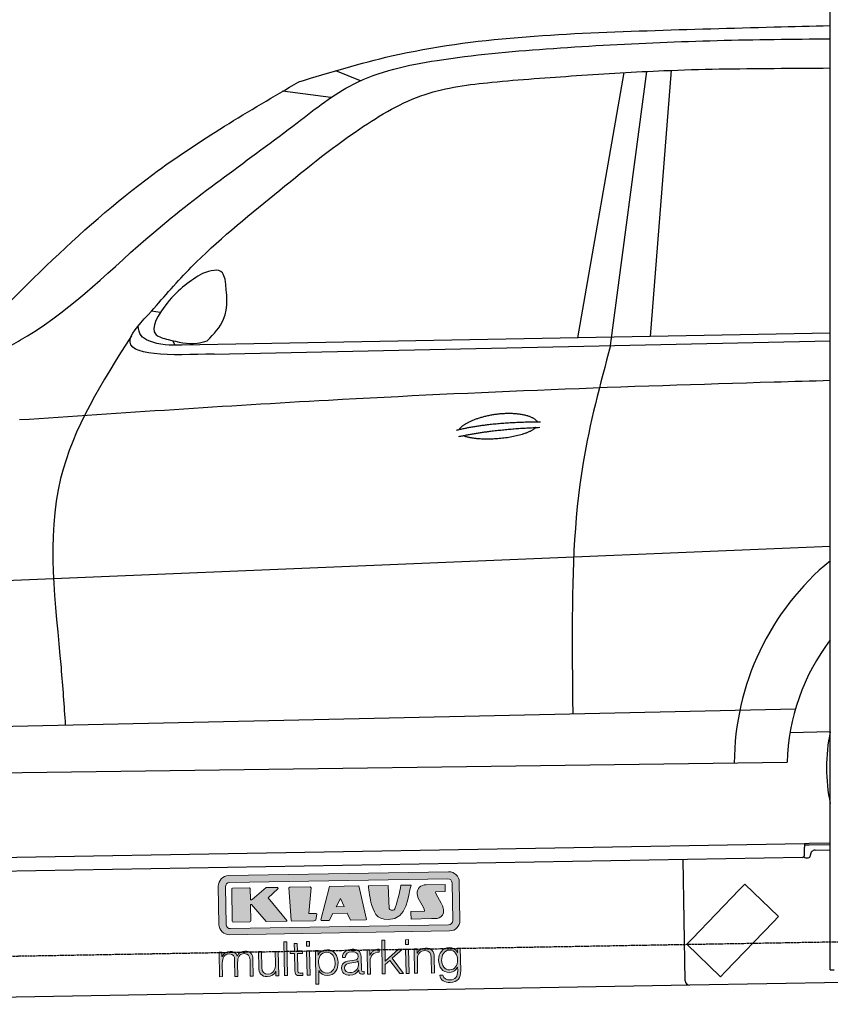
# Model space of a CAD drawing. Header units: millimetres. Extents: x 1073 to 6773, y 5791 to 12316.
# Tile 3 of 5: x 2709 to 4448, y 7998 to 10110. Entities that reach past the tile are written whole.
import ezdxf

# ---------------------------------------------------------------- set-up
doc = ezdxf.new("R2010")
doc.units = ezdxf.units.MM
doc.linetypes.add('GEN3', pattern=[6.25, 5, -1.25])
doc.layers.get('0').update_dxf_attribs({"lineweight": 25})
doc.layers.add('3', color=6, linetype='GEN3', lineweight=25)
doc.layers.add('Car', color=10, linetype='Continuous')
doc.layers.add('Logo', color=7, linetype='Continuous')

# ---------------------------------------------------------------- blocks, each defined once
blk = doc.blocks.new('KLAUS')
at = {"layer": 'Logo', "true_color": 0x7b7b7a}
h = blk.add_hatch(color=8, dxfattribs=at)
h.dxf.hatch_style = 2
edge = h.paths.add_edge_path()
edge.add_spline(control_points=[(3.6, 29.09), (2.88, 29.09), (2.3, 28.51), (2.3, 27.8), (2.3, 27.8), (2.3, 16.11), (2.3, 16.11), (2.3, 15.39), (2.88, 14.81), (3.6, 14.81), (3.6, 14.81), (71.16, 14.81), (71.16, 14.81), (71.88, 14.81), (72.46, 15.39), (72.46, 16.11), (72.46, 16.11), (72.46, 27.8), (72.46, 27.8), (72.46, 28.51), (71.88, 29.09), (71.16, 29.09), (71.16, 29.09), (3.6, 29.09), (3.6, 29.09), (3.6, 29.09), (3.6, 29.09), (3.6, 29.09)], knot_values=[0, 0, 0, 0, 1, 1, 1, 2, 2, 2, 3, 3, 3, 4, 4, 4, 5, 5, 5, 6, 6, 6, 7, 7, 7, 8, 8, 8, 9, 9, 9, 9], degree=3, periodic=0)
edge = h.paths.add_edge_path()
edge.add_spline(control_points=[(3.35, 31.23), (3.35, 31.23), (71.47, 31.23), (71.47, 31.23), (73.26, 31.23), (74.71, 29.77), (74.71, 27.99), (74.71, 27.99), (74.71, 16.17), (74.71, 16.17), (74.71, 14.38), (73.26, 12.93), (71.47, 12.93), (71.47, 12.93), (3.35, 12.93), (3.35, 12.93), (1.56, 12.93), (0.11, 14.38), (0.11, 16.17), (0.11, 16.17), (0.11, 27.99), (0.11, 27.99), (0.11, 29.77), (1.56, 31.23), (3.35, 31.23), (3.35, 31.23), (3.35, 31.23), (3.35, 31.23)], knot_values=[0, 0, 0, 0, 1, 1, 1, 2, 2, 2, 3, 3, 3, 4, 4, 4, 5, 5, 5, 6, 6, 6, 7, 7, 7, 8, 8, 8, 9, 9, 9, 9], degree=3, periodic=0)
h = blk.add_hatch(color=8, dxfattribs=at)
h.dxf.hatch_style = 2
edge = h.paths.add_edge_path()
edge.add_spline(control_points=[(4.5, 27.33), (4.5, 27.33), (9.7, 27.33), (9.7, 27.33), (9.84, 27.33), (9.96, 27.22), (9.96, 27.08), (9.96, 27.08), (9.96, 23.69), (9.96, 23.69), (9.96, 23.69), (9.94, 23.64), (10.04, 23.59), (10.14, 23.53), (10.2, 23.57), (10.2, 23.57), (10.2, 23.57), (10.51, 23.75), (10.51, 23.75), (10.51, 23.75), (14.94, 27.33), (14.94, 27.33), (14.94, 27.33), (18.41, 27.33), (18.41, 27.33), (18.41, 27.33), (18.49, 27.33), (18.56, 27.2), (18.65, 27.04), (18.53, 26.91), (18.53, 26.91), (18.53, 26.91), (15.49, 24.11), (15.49, 24.11), (15.49, 24.11), (21.14, 17.06), (21.14, 17.06), (21.14, 17.06), (21.13, 16.91), (21.13, 16.91), (21.08, 16.84), (20.99, 16.82), (20.99, 16.82), (20.99, 16.82), (14.7, 16.82), (14.7, 16.82), (14.7, 16.82), (10.26, 22.17), (10.26, 22.17), (10.26, 22.17), (10.19, 22.24), (10.08, 22.21), (9.97, 22.18), (9.96, 22.11), (9.96, 22.11), (9.96, 22.11), (9.96, 17.08), (9.96, 17.08), (9.96, 16.94), (9.84, 16.82), (9.7, 16.82), (9.7, 16.82), (4.5, 16.82), (4.5, 16.82), (4.36, 16.82), (4.25, 16.94), (4.25, 17.08), (4.25, 17.08), (4.25, 27.08), (4.25, 27.08), (4.25, 27.22), (4.36, 27.33), (4.5, 27.33), (4.5, 27.33), (4.5, 27.33), (4.5, 27.33)], knot_values=[0, 0, 0, 0, 1, 1, 1, 2, 2, 2, 3, 3, 3, 4, 4, 4, 5, 5, 5, 6, 6, 6, 7, 7, 7, 8, 8, 8, 9, 9, 9, 10, 10, 10, 11, 11, 11, 12, 12, 12, 13, 13, 13, 14, 14, 14, 15, 15, 15, 16, 16, 16, 17, 17, 17, 18, 18, 18, 19, 19, 19, 20, 20, 20, 21, 21, 21, 22, 22, 22, 23, 23, 23, 24, 24, 24, 25, 25, 25, 25], degree=3, periodic=0)
h = blk.add_hatch(color=8, dxfattribs=at)
h.dxf.hatch_style = 2
h.paths.add_polyline_path([(22.42, 17.06), (21.97, 27.15), (22.24, 27.33), (28.55, 27.33), (28.86, 26.97), (28.01, 19.08), (30.26, 19.07), (30.44, 18.95), (30.08, 16.95), (29.49, 16.82), (22.6, 16.82)])
h = blk.add_hatch(color=8, dxfattribs=at)
h.paths.add_polyline_path([(36.52, 21.01), (38.93, 21.01), (37.87, 23.57)])
h.paths.add_polyline_path([(34.52, 27.33), (43.65, 27.33), (45.76, 16.94), (45.57, 16.82), (40.83, 16.82), (39.89, 18.95), (35.42, 18.95), (34.27, 16.82), (31.78, 16.82), (31.66, 17)])
h = blk.add_hatch(color=8, dxfattribs=at)
h.dxf.hatch_style = 2
edge = h.paths.add_edge_path()
edge.add_spline(control_points=[(52.69, 27.32), (52.69, 27.32), (52.88, 20.14), (52.88, 20.14), (53.01, 19.89), (53.2, 19.77), (53.43, 19.71), (53.91, 19.59), (54.43, 19.57), (54.64, 20.03), (55.23, 21.34), (56.27, 25.45), (56.6, 27.33), (56.6, 27.33), (59.77, 27.33), (59.77, 27.33), (58.77, 23.9), (58.56, 16.82), (52.63, 16.76), (48.72, 16.72), (48.01, 19.35), (47.27, 22.24), (46.89, 23.68), (46.54, 27.33), (46.54, 27.33), (46.54, 27.33), (52.69, 27.32), (52.69, 27.32), (52.69, 27.32), (52.69, 27.32), (52.69, 27.32)], knot_values=[0, 0, 0, 0, 1, 1, 1, 2, 2, 2, 3, 3, 3, 4, 4, 4, 5, 5, 5, 6, 6, 6, 7, 7, 7, 8, 8, 8, 9, 9, 9, 10, 10, 10, 10], degree=3, periodic=0)
h = blk.add_hatch(color=8, dxfattribs=at)
h.dxf.hatch_style = 2
edge = h.paths.add_edge_path()
edge.add_spline(control_points=[(64.46, 27.33), (64.46, 27.33), (70.31, 27.33), (70.31, 27.33), (70.31, 26.52), (70.31, 26.02), (70.31, 25.12), (70.31, 25.12), (67.3, 25.12), (67.3, 25.12), (67.24, 25.04), (67.25, 25.11), (67.25, 24.91), (67.25, 24.88), (69.73, 20.38), (69.73, 19.57), (69.73, 16.4), (67.22, 16.81), (65.9, 16.82), (65.9, 16.82), (59.59, 16.82), (59.59, 16.82), (59.59, 17.76), (59.59, 18.23), (59.59, 19.14), (59.59, 19.14), (63.75, 19.14), (63.75, 19.14), (63.82, 19.22), (63.81, 19.11), (63.81, 19.31), (63.81, 20.32), (61.58, 23.06), (61.58, 24.63), (61.58, 26.33), (62.83, 27.34), (64.46, 27.33), (64.46, 27.33), (64.46, 27.33), (64.46, 27.33)], knot_values=[0, 0, 0, 0, 1, 1, 1, 2, 2, 2, 3, 3, 3, 4, 4, 4, 5, 5, 5, 6, 6, 6, 7, 7, 7, 8, 8, 8, 9, 9, 9, 10, 10, 10, 11, 11, 11, 12, 12, 12, 13, 13, 13, 13], degree=3, periodic=0)
at = {"layer": 'Logo', "true_color": 0xef7c00}
h = blk.add_hatch(color=30, dxfattribs=at)
h.dxf.hatch_style = 2
h.paths.add_polyline_path([(20.07, 0), (20.99, 0), (20.99, 10.45), (20.07, 10.45)])
h = blk.add_hatch(color=30, dxfattribs=at)
h.dxf.hatch_style = 2
edge = h.paths.add_edge_path()
edge.add_spline(control_points=[(24.22, 9.82), (24.22, 9.82), (23.3, 9.82), (23.3, 9.82), (23.3, 9.82), (23.3, 7.55), (23.3, 7.55), (23.3, 7.55), (21.98, 7.55), (21.98, 7.55), (21.98, 7.55), (21.98, 6.78), (21.98, 6.78), (21.98, 6.78), (23.3, 6.78), (23.3, 6.78), (23.3, 6.78), (23.3, 1.61), (23.3, 1.61), (23.28, 0.32), (23.71, -0.09), (24.94, -0.09), (25.22, -0.09), (25.48, -0.06), (25.76, -0.06), (25.76, -0.06), (25.76, 0.73), (25.76, 0.73), (25.5, 0.7), (25.23, 0.69), (24.97, 0.69), (24.31, 0.73), (24.22, 1.08), (24.22, 1.68), (24.22, 1.68), (24.22, 6.78), (24.22, 6.78), (24.22, 6.78), (25.76, 6.78), (25.76, 6.78), (25.76, 6.78), (25.76, 7.55), (25.76, 7.55), (25.76, 7.55), (24.22, 7.55), (24.22, 7.55), (24.22, 7.55), (24.22, 9.82), (24.22, 9.82), (24.22, 9.82), (24.22, 9.82), (24.22, 9.82)], knot_values=[0, 0, 0, 0, 1, 1, 1, 2, 2, 2, 3, 3, 3, 4, 4, 4, 5, 5, 5, 6, 6, 6, 7, 7, 7, 8, 8, 8, 9, 9, 9, 10, 10, 10, 11, 11, 11, 12, 12, 12, 13, 13, 13, 14, 14, 14, 15, 15, 15, 16, 16, 16, 17, 17, 17, 17], degree=3, periodic=0)
h = blk.add_hatch(color=30, dxfattribs=at)
h.paths.add_polyline_path([(27.1, 0), (28.03, 0), (28.03, 7.55), (27.1, 7.55)])
h.paths.add_polyline_path([(27.1, 8.98), (28.03, 8.98), (28.03, 10.45), (27.1, 10.45)])
h = blk.add_hatch(color=30, dxfattribs=at)
h.dxf.hatch_style = 2
h.paths.add_polyline_path([(50.4, 0), (51.32, 0), (51.32, 2.87), (52.82, 4.11), (55.8, 0), (56.96, 0), (53.52, 4.76), (56.74, 7.55), (55.51, 7.55), (51.32, 3.89), (51.32, 10.45), (50.4, 10.45)])
h = blk.add_hatch(color=30, dxfattribs=at)
h.paths.add_polyline_path([(57.74, 0), (58.66, 0), (58.66, 7.55), (57.74, 7.55)])
h.paths.add_polyline_path([(57.74, 8.98), (58.66, 8.98), (58.66, 10.45), (57.74, 10.45)])
h = blk.add_hatch(color=30, dxfattribs=at)
h.dxf.hatch_style = 2
edge = h.paths.add_edge_path()
edge.add_spline(control_points=[(0, 0), (0, 0), (0.92, 0), (0.92, 0), (0.92, 0), (0.92, 4.22), (0.92, 4.22), (0.94, 5.8), (1.58, 7), (3.18, 7), (4.35, 7), (4.77, 6.15), (4.76, 5.12), (4.76, 5.12), (4.76, 0), (4.76, 0), (4.76, 0), (5.68, 0), (5.68, 0), (5.68, 0), (5.68, 4.27), (5.68, 4.27), (5.68, 5.68), (6.14, 7), (7.73, 7), (9.05, 7), (9.52, 6.32), (9.52, 5.08), (9.52, 5.08), (9.52, 0), (9.52, 0), (9.52, 0), (10.44, 0), (10.44, 0), (10.44, 0), (10.44, 5.12), (10.44, 5.12), (10.44, 6.91), (9.59, 7.77), (7.94, 7.77), (6.94, 7.77), (5.99, 7.29), (5.54, 6.3), (5.26, 7.29), (4.36, 7.77), (3.37, 7.77), (2.17, 7.77), (1.38, 7.19), (0.89, 6.28), (0.89, 6.28), (0.85, 6.28), (0.85, 6.28), (0.85, 6.28), (0.85, 7.55), (0.85, 7.55), (0.85, 7.55), (0, 7.55), (0, 7.55), (0, 7.55), (0, 0), (0, 0), (0, 0), (0, 0), (0, 0)], knot_values=[0, 0, 0, 0, 1, 1, 1, 2, 2, 2, 3, 3, 3, 4, 4, 4, 5, 5, 5, 6, 6, 6, 7, 7, 7, 8, 8, 8, 9, 9, 9, 10, 10, 10, 11, 11, 11, 12, 12, 12, 13, 13, 13, 14, 14, 14, 15, 15, 15, 16, 16, 16, 17, 17, 17, 18, 18, 18, 19, 19, 19, 20, 20, 20, 21, 21, 21, 21], degree=3, periodic=0)
h = blk.add_hatch(color=30, dxfattribs=at)
h.dxf.hatch_style = 2
edge = h.paths.add_edge_path()
edge.add_spline(control_points=[(18.31, 7.55), (18.31, 7.55), (17.39, 7.55), (17.39, 7.55), (17.39, 7.55), (17.39, 3.59), (17.39, 3.59), (17.39, 2.05), (16.7, 0.56), (15.12, 0.56), (13.66, 0.56), (13.15, 1.27), (13.1, 2.64), (13.1, 2.64), (13.1, 7.55), (13.1, 7.55), (13.1, 7.55), (12.18, 7.55), (12.18, 7.55), (12.18, 7.55), (12.18, 2.65), (12.18, 2.65), (12.18, 0.89), (12.93, -0.22), (14.83, -0.22), (15.96, -0.22), (16.95, 0.35), (17.44, 1.36), (17.44, 1.36), (17.47, 1.36), (17.47, 1.36), (17.47, 1.36), (17.47, 0), (17.47, 0), (17.47, 0), (18.31, 0), (18.31, 0), (18.31, 0), (18.31, 7.55), (18.31, 7.55), (18.31, 7.55), (18.31, 7.55), (18.31, 7.55)], knot_values=[0, 0, 0, 0, 1, 1, 1, 2, 2, 2, 3, 3, 3, 4, 4, 4, 5, 5, 5, 6, 6, 6, 7, 7, 7, 8, 8, 8, 9, 9, 9, 10, 10, 10, 11, 11, 11, 12, 12, 12, 13, 13, 13, 14, 14, 14, 14], degree=3, periodic=0)
h = blk.add_hatch(color=30, dxfattribs=at)
edge = h.paths.add_edge_path()
edge.add_spline(control_points=[(35.84, 3.78), (35.84, 2.21), (35.12, 0.56), (33.37, 0.56), (31.4, 0.56), (30.72, 2.21), (30.72, 3.78), (30.72, 5.49), (31.33, 7), (33.37, 7), (35.12, 7), (35.84, 5.34), (35.84, 3.78), (35.84, 3.78), (35.84, 3.78), (35.84, 3.78)], knot_values=[0, 0, 0, 0, 1, 1, 1, 2, 2, 2, 3, 3, 3, 4, 4, 4, 5, 5, 5, 5], degree=3, periodic=0)
edge = h.paths.add_edge_path()
edge.add_spline(control_points=[(29.79, -2.8), (29.79, -2.8), (30.72, -2.8), (30.72, -2.8), (30.72, -2.8), (30.72, 1.43), (30.72, 1.43), (30.72, 1.43), (30.74, 1.43), (30.74, 1.43), (31.14, 0.35), (32.24, -0.22), (33.37, -0.22), (35.66, -0.22), (36.76, 1.64), (36.76, 3.78), (36.76, 5.91), (35.66, 7.77), (33.37, 7.77), (32.15, 7.77), (31.1, 7.14), (30.67, 6.12), (30.67, 6.12), (30.64, 6.12), (30.64, 6.12), (30.64, 6.12), (30.64, 7.55), (30.64, 7.55), (30.64, 7.55), (29.79, 7.55), (29.79, 7.55), (29.79, 7.55), (29.79, -2.8), (29.79, -2.8), (29.79, -2.8), (29.79, -2.8), (29.79, -2.8)], knot_values=[0, 0, 0, 0, 1, 1, 1, 2, 2, 2, 3, 3, 3, 4, 4, 4, 5, 5, 5, 6, 6, 6, 7, 7, 7, 8, 8, 8, 9, 9, 9, 10, 10, 10, 11, 11, 11, 12, 12, 12, 12], degree=3, periodic=0)
h = blk.add_hatch(color=30, dxfattribs=at)
edge = h.paths.add_edge_path()
edge.add_spline(control_points=[(43.03, 2.93), (43.04, 1.45), (41.8, 0.56), (40.39, 0.56), (39.53, 0.56), (38.71, 1.13), (38.71, 2.05), (38.71, 3.53), (40.66, 3.51), (42.22, 3.79), (42.47, 3.84), (42.88, 3.91), (43, 4.13), (43, 4.13), (43.03, 4.13), (43.03, 4.13), (43.03, 4.13), (43.03, 2.93), (43.03, 2.93), (43.03, 2.93), (43.03, 2.93), (43.03, 2.93)], knot_values=[0, 0, 0, 0, 1, 1, 1, 2, 2, 2, 3, 3, 3, 4, 4, 4, 5, 5, 5, 6, 6, 6, 7, 7, 7, 7], degree=3, periodic=0)
edge = h.paths.add_edge_path()
edge.add_spline(control_points=[(39.03, 5.24), (39.06, 6.47), (39.91, 7), (41.05, 7), (42.14, 7), (43.03, 6.69), (43.03, 5.45), (43.03, 4.61), (42.6, 4.51), (41.84, 4.42), (39.85, 4.19), (37.79, 4.11), (37.79, 1.99), (37.79, 0.47), (38.93, -0.22), (40.32, -0.22), (41.77, -0.22), (42.43, 0.34), (43.07, 1.32), (43.07, 1.32), (43.1, 1.32), (43.1, 1.32), (43.1, 0.53), (43.25, 0), (44.19, 0), (44.43, 0), (44.58, 0.01), (44.79, 0.06), (44.79, 0.06), (44.79, 0.83), (44.79, 0.83), (44.71, 0.81), (44.6, 0.78), (44.49, 0.78), (44.13, 0.78), (43.95, 0.98), (43.95, 1.33), (43.95, 1.33), (43.95, 5.34), (43.95, 5.34), (43.95, 7.36), (42.5, 7.77), (41.17, 7.77), (39.44, 7.77), (38.2, 7.01), (38.11, 5.24), (38.11, 5.24), (39.03, 5.24), (39.03, 5.24), (39.03, 5.24), (39.03, 5.24), (39.03, 5.24)], knot_values=[0, 0, 0, 0, 1, 1, 1, 2, 2, 2, 3, 3, 3, 4, 4, 4, 5, 5, 5, 6, 6, 6, 7, 7, 7, 8, 8, 8, 9, 9, 9, 10, 10, 10, 11, 11, 11, 12, 12, 12, 13, 13, 13, 14, 14, 14, 15, 15, 15, 16, 16, 16, 17, 17, 17, 17], degree=3, periodic=0)
h = blk.add_hatch(color=30, dxfattribs=at)
h.dxf.hatch_style = 2
edge = h.paths.add_edge_path()
edge.add_spline(control_points=[(45.79, 0), (45.79, 0), (46.71, 0), (46.71, 0), (46.71, 0), (46.71, 4.03), (46.71, 4.03), (46.71, 5.59), (47.85, 6.82), (49.52, 6.73), (49.52, 6.73), (49.52, 7.66), (49.52, 7.66), (48.16, 7.72), (47.14, 7), (46.67, 5.78), (46.67, 5.78), (46.64, 5.78), (46.64, 5.78), (46.64, 5.78), (46.64, 7.55), (46.64, 7.55), (46.64, 7.55), (45.79, 7.55), (45.79, 7.55), (45.79, 7.55), (45.79, 0), (45.79, 0), (45.79, 0), (45.79, 0), (45.79, 0)], knot_values=[0, 0, 0, 0, 1, 1, 1, 2, 2, 2, 3, 3, 3, 4, 4, 4, 5, 5, 5, 6, 6, 6, 7, 7, 7, 8, 8, 8, 9, 9, 9, 10, 10, 10, 10], degree=3, periodic=0)
h = blk.add_hatch(color=30, dxfattribs=at)
h.dxf.hatch_style = 2
edge = h.paths.add_edge_path()
edge.add_spline(control_points=[(60.41, 0), (60.41, 0), (61.33, 0), (61.33, 0), (61.33, 0), (61.33, 4.41), (61.33, 4.41), (61.36, 5.89), (62.24, 7), (63.7, 7), (65.2, 7), (65.62, 6.02), (65.62, 4.71), (65.62, 4.71), (65.62, 0), (65.62, 0), (65.62, 0), (66.54, 0), (66.54, 0), (66.54, 0), (66.54, 4.86), (66.54, 4.86), (66.54, 6.66), (65.9, 7.77), (63.78, 7.77), (62.71, 7.77), (61.7, 7.16), (61.36, 6.25), (61.36, 6.25), (61.33, 6.25), (61.33, 6.25), (61.33, 6.25), (61.33, 7.55), (61.33, 7.55), (61.33, 7.55), (60.41, 7.55), (60.41, 7.55), (60.41, 7.55), (60.41, 0), (60.41, 0), (60.41, 0), (60.41, 0), (60.41, 0)], knot_values=[0, 0, 0, 0, 1, 1, 1, 2, 2, 2, 3, 3, 3, 4, 4, 4, 5, 5, 5, 6, 6, 6, 7, 7, 7, 8, 8, 8, 9, 9, 9, 10, 10, 10, 11, 11, 11, 12, 12, 12, 13, 13, 13, 14, 14, 14, 14], degree=3, periodic=0)
h = blk.add_hatch(color=30, dxfattribs=at)
edge = h.paths.add_edge_path()
edge.add_spline(control_points=[(71.32, 0.86), (69.62, 0.86), (68.83, 2.34), (68.83, 3.86), (68.83, 5.43), (69.56, 7), (71.32, 7), (73.06, 7), (73.75, 5.34), (73.75, 3.86), (73.75, 2.33), (72.91, 0.86), (71.32, 0.86), (71.32, 0.86), (71.32, 0.86), (71.32, 0.86)], knot_values=[0, 0, 0, 0, 1, 1, 1, 2, 2, 2, 3, 3, 3, 4, 4, 4, 5, 5, 5, 5], degree=3, periodic=0)
edge = h.paths.add_edge_path()
edge.add_spline(control_points=[(74.67, 7.55), (74.67, 7.55), (73.75, 7.55), (73.75, 7.55), (73.75, 7.55), (73.75, 6.25), (73.75, 6.25), (73.75, 6.25), (73.72, 6.25), (73.72, 6.25), (73.35, 7.09), (72.41, 7.77), (71.32, 7.77), (69.13, 7.77), (67.9, 6.05), (67.9, 3.97), (67.9, 1.82), (68.9, 0.09), (71.32, 0.09), (72.4, 0.09), (73.29, 0.72), (73.72, 1.64), (73.72, 1.64), (73.75, 1.64), (73.75, 1.64), (73.75, 1.64), (73.75, 0.61), (73.75, 0.61), (73.75, -1.23), (73.01, -2.24), (71.32, -2.24), (70.29, -2.24), (69.31, -1.85), (69.1, -0.73), (69.1, -0.73), (68.18, -0.73), (68.18, -0.73), (68.31, -2.34), (69.81, -3.02), (71.32, -3.02), (73.79, -3.02), (74.65, -1.64), (74.67, 0.61), (74.67, 0.61), (74.67, 7.55), (74.67, 7.55), (74.67, 7.55), (74.67, 7.55), (74.67, 7.55)], knot_values=[0, 0, 0, 0, 1, 1, 1, 2, 2, 2, 3, 3, 3, 4, 4, 4, 5, 5, 5, 6, 6, 6, 7, 7, 7, 8, 8, 8, 9, 9, 9, 10, 10, 10, 11, 11, 11, 12, 12, 12, 13, 13, 13, 14, 14, 14, 15, 15, 15, 16, 16, 16, 16], degree=3, periodic=0)
at = {"layer": 'Logo', "lineweight": 0}
for points in [[(22.42, 17.06), (21.97, 27.15), (22.24, 27.33), (28.55, 27.33), (28.86, 26.97), (28.01, 19.08), (30.26, 19.07), (30.44, 18.95), (30.08, 16.95), (29.49, 16.82), (22.6, 16.82), (22.42, 17.06), (22.42, 17.06)], [(34.52, 27.33), (43.65, 27.33), (45.76, 16.94), (45.57, 16.82), (40.83, 16.82), (39.89, 18.95), (35.42, 18.95), (34.27, 16.82), (31.78, 16.82), (31.66, 17), (34.52, 27.33), (34.52, 27.33)], [(36.52, 21.01), (38.93, 21.01), (37.87, 23.57), (36.52, 21.01), (36.52, 21.01)], [(20.07, 0), (20.99, 0), (20.99, 10.45), (20.07, 10.45), (20.07, 0), (20.07, 0)], [(27.1, 8.98), (28.03, 8.98), (28.03, 10.45), (27.1, 10.45), (27.1, 8.98), (27.1, 8.98)], [(50.4, 0), (51.32, 0), (51.32, 2.87), (52.82, 4.11), (55.8, 0), (56.96, 0), (53.52, 4.76), (56.74, 7.55), (55.51, 7.55), (51.32, 3.89), (51.32, 10.45), (50.4, 10.45), (50.4, 0), (50.4, 0)], [(57.74, 8.98), (58.66, 8.98), (58.66, 10.45), (57.74, 10.45), (57.74, 8.98), (57.74, 8.98)], [(27.1, 0), (28.03, 0), (28.03, 7.55), (27.1, 7.55), (27.1, 0), (27.1, 0)], [(57.74, 0), (58.66, 0), (58.66, 7.55), (57.74, 7.55), (57.74, 0), (57.74, 0)]]:
    blk.add_lwpolyline(points, dxfattribs=at)
for points, knots in [([(3.35, 31.23), (3.35, 31.23), (71.47, 31.23), (71.47, 31.23), (73.26, 31.23), (74.71, 29.77), (74.71, 27.99), (74.71, 27.99), (74.71, 16.17), (74.71, 16.17), (74.71, 14.38), (73.26, 12.93), (71.47, 12.93), (71.47, 12.93), (3.35, 12.93), (3.35, 12.93), (1.56, 12.93), (0.11, 14.38), (0.11, 16.17), (0.11, 16.17), (0.11, 27.99), (0.11, 27.99), (0.11, 29.77), (1.56, 31.23), (3.35, 31.23), (3.35, 31.23), (3.35, 31.23), (3.35, 31.23)], [0, 0, 0, 0, 1, 1, 1, 2, 2, 2, 3, 3, 3, 4, 4, 4, 5, 5, 5, 6, 6, 6, 7, 7, 7, 8, 8, 8, 9, 9, 9, 9]), ([(3.6, 29.09), (2.88, 29.09), (2.3, 28.51), (2.3, 27.8), (2.3, 27.8), (2.3, 16.11), (2.3, 16.11), (2.3, 15.39), (2.88, 14.81), (3.6, 14.81), (3.6, 14.81), (71.16, 14.81), (71.16, 14.81), (71.88, 14.81), (72.46, 15.39), (72.46, 16.11), (72.46, 16.11), (72.46, 27.8), (72.46, 27.8), (72.46, 28.51), (71.88, 29.09), (71.16, 29.09), (71.16, 29.09), (3.6, 29.09), (3.6, 29.09), (3.6, 29.09), (3.6, 29.09), (3.6, 29.09)], [0, 0, 0, 0, 1, 1, 1, 2, 2, 2, 3, 3, 3, 4, 4, 4, 5, 5, 5, 6, 6, 6, 7, 7, 7, 8, 8, 8, 9, 9, 9, 9]), ([(4.5, 27.33), (4.5, 27.33), (9.7, 27.33), (9.7, 27.33), (9.84, 27.33), (9.96, 27.22), (9.96, 27.08), (9.96, 27.08), (9.96, 23.69), (9.96, 23.69), (9.96, 23.69), (9.94, 23.64), (10.04, 23.59), (10.14, 23.53), (10.2, 23.57), (10.2, 23.57), (10.2, 23.57), (10.51, 23.75), (10.51, 23.75), (10.51, 23.75), (14.94, 27.33), (14.94, 27.33), (14.94, 27.33), (18.41, 27.33), (18.41, 27.33), (18.41, 27.33), (18.49, 27.33), (18.56, 27.2), (18.65, 27.04), (18.53, 26.91), (18.53, 26.91), (18.53, 26.91), (15.49, 24.11), (15.49, 24.11), (15.49, 24.11), (21.14, 17.06), (21.14, 17.06), (21.14, 17.06), (21.13, 16.91), (21.13, 16.91), (21.08, 16.84), (20.99, 16.82), (20.99, 16.82), (20.99, 16.82), (14.7, 16.82), (14.7, 16.82), (14.7, 16.82), (10.26, 22.17), (10.26, 22.17), (10.26, 22.17), (10.19, 22.24), (10.08, 22.21), (9.97, 22.18), (9.96, 22.11), (9.96, 22.11), (9.96, 22.11), (9.96, 17.08), (9.96, 17.08), (9.96, 16.94), (9.84, 16.82), (9.7, 16.82), (9.7, 16.82), (4.5, 16.82), (4.5, 16.82), (4.36, 16.82), (4.25, 16.94), (4.25, 17.08), (4.25, 17.08), (4.25, 27.08), (4.25, 27.08), (4.25, 27.22), (4.36, 27.33), (4.5, 27.33), (4.5, 27.33), (4.5, 27.33), (4.5, 27.33)], [0, 0, 0, 0, 1, 1, 1, 2, 2, 2, 3, 3, 3, 4, 4, 4, 5, 5, 5, 6, 6, 6, 7, 7, 7, 8, 8, 8, 9, 9, 9, 10, 10, 10, 11, 11, 11, 12, 12, 12, 13, 13, 13, 14, 14, 14, 15, 15, 15, 16, 16, 16, 17, 17, 17, 18, 18, 18, 19, 19, 19, 20, 20, 20, 21, 21, 21, 22, 22, 22, 23, 23, 23, 24, 24, 24, 25, 25, 25, 25]), ([(52.69, 27.32), (52.69, 27.32), (52.88, 20.14), (52.88, 20.14), (53.01, 19.89), (53.2, 19.77), (53.43, 19.71), (53.91, 19.59), (54.43, 19.57), (54.64, 20.03), (55.23, 21.34), (56.27, 25.45), (56.6, 27.33), (56.6, 27.33), (59.77, 27.33), (59.77, 27.33), (58.77, 23.9), (58.56, 16.82), (52.63, 16.76), (48.72, 16.72), (48.01, 19.35), (47.27, 22.24), (46.89, 23.68), (46.54, 27.33), (46.54, 27.33), (46.54, 27.33), (52.69, 27.32), (52.69, 27.32), (52.69, 27.32), (52.69, 27.32), (52.69, 27.32)], [0, 0, 0, 0, 1, 1, 1, 2, 2, 2, 3, 3, 3, 4, 4, 4, 5, 5, 5, 6, 6, 6, 7, 7, 7, 8, 8, 8, 9, 9, 9, 10, 10, 10, 10]), ([(64.46, 27.33), (64.46, 27.33), (70.31, 27.33), (70.31, 27.33), (70.31, 26.52), (70.31, 26.02), (70.31, 25.12), (70.31, 25.12), (67.3, 25.12), (67.3, 25.12), (67.24, 25.04), (67.25, 25.11), (67.25, 24.91), (67.25, 24.88), (69.73, 20.38), (69.73, 19.57), (69.73, 16.4), (67.22, 16.81), (65.9, 16.82), (65.9, 16.82), (59.59, 16.82), (59.59, 16.82), (59.59, 17.76), (59.59, 18.23), (59.59, 19.14), (59.59, 19.14), (63.75, 19.14), (63.75, 19.14), (63.82, 19.22), (63.81, 19.11), (63.81, 19.31), (63.81, 20.32), (61.58, 23.06), (61.58, 24.63), (61.58, 26.33), (62.83, 27.34), (64.46, 27.33), (64.46, 27.33), (64.46, 27.33), (64.46, 27.33)], [0, 0, 0, 0, 1, 1, 1, 2, 2, 2, 3, 3, 3, 4, 4, 4, 5, 5, 5, 6, 6, 6, 7, 7, 7, 8, 8, 8, 9, 9, 9, 10, 10, 10, 11, 11, 11, 12, 12, 12, 13, 13, 13, 13]), ([(24.22, 9.82), (24.22, 9.82), (23.3, 9.82), (23.3, 9.82), (23.3, 9.82), (23.3, 7.55), (23.3, 7.55), (23.3, 7.55), (21.98, 7.55), (21.98, 7.55), (21.98, 7.55), (21.98, 6.78), (21.98, 6.78), (21.98, 6.78), (23.3, 6.78), (23.3, 6.78), (23.3, 6.78), (23.3, 1.61), (23.3, 1.61), (23.28, 0.32), (23.71, -0.09), (24.94, -0.09), (25.22, -0.09), (25.48, -0.06), (25.76, -0.06), (25.76, -0.06), (25.76, 0.73), (25.76, 0.73), (25.5, 0.7), (25.23, 0.69), (24.97, 0.69), (24.31, 0.73), (24.22, 1.08), (24.22, 1.68), (24.22, 1.68), (24.22, 6.78), (24.22, 6.78), (24.22, 6.78), (25.76, 6.78), (25.76, 6.78), (25.76, 6.78), (25.76, 7.55), (25.76, 7.55), (25.76, 7.55), (24.22, 7.55), (24.22, 7.55), (24.22, 7.55), (24.22, 9.82), (24.22, 9.82), (24.22, 9.82), (24.22, 9.82), (24.22, 9.82)], [0, 0, 0, 0, 1, 1, 1, 2, 2, 2, 3, 3, 3, 4, 4, 4, 5, 5, 5, 6, 6, 6, 7, 7, 7, 8, 8, 8, 9, 9, 9, 10, 10, 10, 11, 11, 11, 12, 12, 12, 13, 13, 13, 14, 14, 14, 15, 15, 15, 16, 16, 16, 17, 17, 17, 17]), ([(0, 0), (0, 0), (0.92, 0), (0.92, 0), (0.92, 0), (0.92, 4.22), (0.92, 4.22), (0.94, 5.8), (1.58, 7), (3.18, 7), (4.35, 7), (4.77, 6.15), (4.76, 5.12), (4.76, 5.12), (4.76, 0), (4.76, 0), (4.76, 0), (5.68, 0), (5.68, 0), (5.68, 0), (5.68, 4.27), (5.68, 4.27), (5.68, 5.68), (6.14, 7), (7.73, 7), (9.05, 7), (9.52, 6.32), (9.52, 5.08), (9.52, 5.08), (9.52, 0), (9.52, 0), (9.52, 0), (10.44, 0), (10.44, 0), (10.44, 0), (10.44, 5.12), (10.44, 5.12), (10.44, 6.91), (9.59, 7.77), (7.94, 7.77), (6.94, 7.77), (5.99, 7.29), (5.54, 6.3), (5.26, 7.29), (4.36, 7.77), (3.37, 7.77), (2.17, 7.77), (1.38, 7.19), (0.89, 6.28), (0.89, 6.28), (0.85, 6.28), (0.85, 6.28), (0.85, 6.28), (0.85, 7.55), (0.85, 7.55), (0.85, 7.55), (0, 7.55), (0, 7.55), (0, 7.55), (0, 0), (0, 0), (0, 0), (0, 0), (0, 0)], [0, 0, 0, 0, 1, 1, 1, 2, 2, 2, 3, 3, 3, 4, 4, 4, 5, 5, 5, 6, 6, 6, 7, 7, 7, 8, 8, 8, 9, 9, 9, 10, 10, 10, 11, 11, 11, 12, 12, 12, 13, 13, 13, 14, 14, 14, 15, 15, 15, 16, 16, 16, 17, 17, 17, 18, 18, 18, 19, 19, 19, 20, 20, 20, 21, 21, 21, 21]), ([(18.31, 7.55), (18.31, 7.55), (17.39, 7.55), (17.39, 7.55), (17.39, 7.55), (17.39, 3.59), (17.39, 3.59), (17.39, 2.05), (16.7, 0.56), (15.12, 0.56), (13.66, 0.56), (13.15, 1.27), (13.1, 2.64), (13.1, 2.64), (13.1, 7.55), (13.1, 7.55), (13.1, 7.55), (12.18, 7.55), (12.18, 7.55), (12.18, 7.55), (12.18, 2.65), (12.18, 2.65), (12.18, 0.89), (12.93, -0.22), (14.83, -0.22), (15.96, -0.22), (16.95, 0.35), (17.44, 1.36), (17.44, 1.36), (17.47, 1.36), (17.47, 1.36), (17.47, 1.36), (17.47, 0), (17.47, 0), (17.47, 0), (18.31, 0), (18.31, 0), (18.31, 0), (18.31, 7.55), (18.31, 7.55), (18.31, 7.55), (18.31, 7.55), (18.31, 7.55)], [0, 0, 0, 0, 1, 1, 1, 2, 2, 2, 3, 3, 3, 4, 4, 4, 5, 5, 5, 6, 6, 6, 7, 7, 7, 8, 8, 8, 9, 9, 9, 10, 10, 10, 11, 11, 11, 12, 12, 12, 13, 13, 13, 14, 14, 14, 14]), ([(29.79, -2.8), (29.79, -2.8), (30.72, -2.8), (30.72, -2.8), (30.72, -2.8), (30.72, 1.43), (30.72, 1.43), (30.72, 1.43), (30.74, 1.43), (30.74, 1.43), (31.14, 0.35), (32.24, -0.22), (33.37, -0.22), (35.66, -0.22), (36.76, 1.64), (36.76, 3.78), (36.76, 5.91), (35.66, 7.77), (33.37, 7.77), (32.15, 7.77), (31.1, 7.14), (30.67, 6.12), (30.67, 6.12), (30.64, 6.12), (30.64, 6.12), (30.64, 6.12), (30.64, 7.55), (30.64, 7.55), (30.64, 7.55), (29.79, 7.55), (29.79, 7.55), (29.79, 7.55), (29.79, -2.8), (29.79, -2.8), (29.79, -2.8), (29.79, -2.8), (29.79, -2.8)], [0, 0, 0, 0, 1, 1, 1, 2, 2, 2, 3, 3, 3, 4, 4, 4, 5, 5, 5, 6, 6, 6, 7, 7, 7, 8, 8, 8, 9, 9, 9, 10, 10, 10, 11, 11, 11, 12, 12, 12, 12]), ([(35.84, 3.78), (35.84, 2.21), (35.12, 0.56), (33.37, 0.56), (31.4, 0.56), (30.72, 2.21), (30.72, 3.78), (30.72, 5.49), (31.33, 7), (33.37, 7), (35.12, 7), (35.84, 5.34), (35.84, 3.78), (35.84, 3.78), (35.84, 3.78), (35.84, 3.78)], [0, 0, 0, 0, 1, 1, 1, 2, 2, 2, 3, 3, 3, 4, 4, 4, 5, 5, 5, 5]), ([(39.03, 5.24), (39.06, 6.47), (39.91, 7), (41.05, 7), (42.14, 7), (43.03, 6.69), (43.03, 5.45), (43.03, 4.61), (42.6, 4.51), (41.84, 4.42), (39.85, 4.19), (37.79, 4.11), (37.79, 1.99), (37.79, 0.47), (38.93, -0.22), (40.32, -0.22), (41.77, -0.22), (42.43, 0.34), (43.07, 1.32), (43.07, 1.32), (43.1, 1.32), (43.1, 1.32), (43.1, 0.53), (43.25, 0), (44.19, 0), (44.43, 0), (44.58, 0.01), (44.79, 0.06), (44.79, 0.06), (44.79, 0.83), (44.79, 0.83), (44.71, 0.81), (44.6, 0.78), (44.49, 0.78), (44.13, 0.78), (43.95, 0.98), (43.95, 1.33), (43.95, 1.33), (43.95, 5.34), (43.95, 5.34), (43.95, 7.36), (42.5, 7.77), (41.17, 7.77), (39.44, 7.77), (38.2, 7.01), (38.11, 5.24), (38.11, 5.24), (39.03, 5.24), (39.03, 5.24), (39.03, 5.24), (39.03, 5.24), (39.03, 5.24)], [0, 0, 0, 0, 1, 1, 1, 2, 2, 2, 3, 3, 3, 4, 4, 4, 5, 5, 5, 6, 6, 6, 7, 7, 7, 8, 8, 8, 9, 9, 9, 10, 10, 10, 11, 11, 11, 12, 12, 12, 13, 13, 13, 14, 14, 14, 15, 15, 15, 16, 16, 16, 17, 17, 17, 17]), ([(45.79, 0), (45.79, 0), (46.71, 0), (46.71, 0), (46.71, 0), (46.71, 4.03), (46.71, 4.03), (46.71, 5.59), (47.85, 6.82), (49.52, 6.73), (49.52, 6.73), (49.52, 7.66), (49.52, 7.66), (48.16, 7.72), (47.14, 7), (46.67, 5.78), (46.67, 5.78), (46.64, 5.78), (46.64, 5.78), (46.64, 5.78), (46.64, 7.55), (46.64, 7.55), (46.64, 7.55), (45.79, 7.55), (45.79, 7.55), (45.79, 7.55), (45.79, 0), (45.79, 0), (45.79, 0), (45.79, 0), (45.79, 0)], [0, 0, 0, 0, 1, 1, 1, 2, 2, 2, 3, 3, 3, 4, 4, 4, 5, 5, 5, 6, 6, 6, 7, 7, 7, 8, 8, 8, 9, 9, 9, 10, 10, 10, 10]), ([(60.41, 0), (60.41, 0), (61.33, 0), (61.33, 0), (61.33, 0), (61.33, 4.41), (61.33, 4.41), (61.36, 5.89), (62.24, 7), (63.7, 7), (65.2, 7), (65.62, 6.02), (65.62, 4.71), (65.62, 4.71), (65.62, 0), (65.62, 0), (65.62, 0), (66.54, 0), (66.54, 0), (66.54, 0), (66.54, 4.86), (66.54, 4.86), (66.54, 6.66), (65.9, 7.77), (63.78, 7.77), (62.71, 7.77), (61.7, 7.16), (61.36, 6.25), (61.36, 6.25), (61.33, 6.25), (61.33, 6.25), (61.33, 6.25), (61.33, 7.55), (61.33, 7.55), (61.33, 7.55), (60.41, 7.55), (60.41, 7.55), (60.41, 7.55), (60.41, 0), (60.41, 0), (60.41, 0), (60.41, 0), (60.41, 0)], [0, 0, 0, 0, 1, 1, 1, 2, 2, 2, 3, 3, 3, 4, 4, 4, 5, 5, 5, 6, 6, 6, 7, 7, 7, 8, 8, 8, 9, 9, 9, 10, 10, 10, 11, 11, 11, 12, 12, 12, 13, 13, 13, 14, 14, 14, 14]), ([(74.67, 7.55), (74.67, 7.55), (73.75, 7.55), (73.75, 7.55), (73.75, 7.55), (73.75, 6.25), (73.75, 6.25), (73.75, 6.25), (73.72, 6.25), (73.72, 6.25), (73.35, 7.09), (72.41, 7.77), (71.32, 7.77), (69.13, 7.77), (67.9, 6.05), (67.9, 3.97), (67.9, 1.82), (68.9, 0.09), (71.32, 0.09), (72.4, 0.09), (73.29, 0.72), (73.72, 1.64), (73.72, 1.64), (73.75, 1.64), (73.75, 1.64), (73.75, 1.64), (73.75, 0.61), (73.75, 0.61), (73.75, -1.23), (73.01, -2.24), (71.32, -2.24), (70.29, -2.24), (69.31, -1.85), (69.1, -0.73), (69.1, -0.73), (68.18, -0.73), (68.18, -0.73), (68.31, -2.34), (69.81, -3.02), (71.32, -3.02), (73.79, -3.02), (74.65, -1.64), (74.67, 0.61), (74.67, 0.61), (74.67, 7.55), (74.67, 7.55), (74.67, 7.55), (74.67, 7.55), (74.67, 7.55)], [0, 0, 0, 0, 1, 1, 1, 2, 2, 2, 3, 3, 3, 4, 4, 4, 5, 5, 5, 6, 6, 6, 7, 7, 7, 8, 8, 8, 9, 9, 9, 10, 10, 10, 11, 11, 11, 12, 12, 12, 13, 13, 13, 14, 14, 14, 15, 15, 15, 16, 16, 16, 16]), ([(71.32, 0.86), (69.62, 0.86), (68.83, 2.34), (68.83, 3.86), (68.83, 5.43), (69.56, 7), (71.32, 7), (73.06, 7), (73.75, 5.34), (73.75, 3.86), (73.75, 2.33), (72.91, 0.86), (71.32, 0.86), (71.32, 0.86), (71.32, 0.86), (71.32, 0.86)], [0, 0, 0, 0, 1, 1, 1, 2, 2, 2, 3, 3, 3, 4, 4, 4, 5, 5, 5, 5]), ([(43.03, 2.93), (43.04, 1.45), (41.8, 0.56), (40.39, 0.56), (39.53, 0.56), (38.71, 1.13), (38.71, 2.05), (38.71, 3.53), (40.66, 3.51), (42.22, 3.79), (42.47, 3.84), (42.88, 3.91), (43, 4.13), (43, 4.13), (43.03, 4.13), (43.03, 4.13), (43.03, 4.13), (43.03, 2.93), (43.03, 2.93), (43.03, 2.93), (43.03, 2.93), (43.03, 2.93)], [0, 0, 0, 0, 1, 1, 1, 2, 2, 2, 3, 3, 3, 4, 4, 4, 5, 5, 5, 6, 6, 6, 7, 7, 7, 7])]:
    blk.add_open_spline(points, degree=3, knots=knots, dxfattribs=at)

msp = doc.modelspace()

# ---------------------------------------------------------------- linework, layer by layer
for p, q in [((4447.6, 8072.5), (4447.6, 10169.5)), ((1732.8, 8297.1), (4392.1, 8343.5)), ((4392.1, 8343.5), (4402.1, 8343.7)), ((4392.1, 8343.5), (4392.2, 8335.5)), ((4402.2, 8339.7), (4392.2, 8339.5)), ((4402.1, 8343.7), (4447.6, 8344.5)), ((4447.6, 8340.5), (4402.2, 8339.7)), ((4392.5, 8318.5), (4392.2, 8335.5)), ((4405, 8317.7), (4405, 8318.7)), ((4414.8, 8328.9), (4447.6, 8329.5)), ((4387.6, 8313.4), (1732.8, 8267.1)), ((4136.2, 8049), (4131.7, 8308.9)), ((4395.1, 8312.5), (4400.1, 8312.6)), ((4264.2, 8255.8), (4253.1, 8244.3)), ((4264.2, 8255.8), (4336.1, 8186.4)), ((4150.9, 8138.6), (4253.1, 8244.3)), ((4297.2, 8224.6), (4303.7, 8218.3)), ((4325, 8174.8), (4222.9, 8069.1)), ((4325, 8174.8), (4336.1, 8186.4)), ((4150.9, 8138.6), (4139.8, 8127.1)), ((4211.8, 8057.6), (4139.8, 8127.1)), ((4447.6, 8072.5), (4447.6, 8097.5)), ((4211.8, 8057.6), (4222.9, 8069.1)), ((4447.6, 8072.5), (4455.6, 8072.5)), ((4476.5, 8044.9), (4146.4, 8039.2)), ((4146.4, 8039.2), (1812.8, 7998.4))]:
    msp.add_line(p, q)
for centre, radius, start, end in [((4387.5, 8318.4), 5, 271, 1), ((4415, 8318.9), 10, 91, 181), ((4395, 8317.5), 5, 214.2367, 271), ((4400, 8317.6), 5, 271, 1), ((4296.6, 8223.9), 1, 46, 106), ((4303, 8217.6), 1, 346, 46), ((4146.2, 8049.2), 10, 181, 271)]:
    msp.add_arc(centre, radius, start, end)
at = {"layer": '3'}
msp.add_line((1175.3, 8075.3), (6230.4, 8163.5), dxfattribs=at)
at = {"layer": 'Car'}
for p, q in [((3439.7, 9978.6), (3386.5, 10000.2)), ((3906.3, 9427.3), (4005.7, 9996.1)), ((3976.2, 9410.9), (4053.9, 9998.7)), ((4061.8, 9430.2), (4106.6, 10001.1)), ((3376.4, 9942.6), (3272.6, 9956.1)), ((3010.1, 9481.5), (2991.5, 9484.7)), ((4447.6, 9437.3), (3056.4, 9411.5)), ((3037, 9421.4), (3041.8, 9411.6)), ((3125.9, 9392.8), (4447.6, 9421.4)), ((4447.6, 8979.9), (2471.7, 8897.6)), ((2531.2, 8591.5), (4373, 8632.3)), ((4447.6, 8582.6), (4361.1, 8580.7)), ((2550.5, 8493), (4355, 8517.3))]:
    msp.add_line(p, q, dxfattribs=at)
for centre, radius, start, end in [((4806.5, 8513.1), 565.1, 129.4237, 179.7292), ((4806.3, 8505.7), 451.5, 142.6209, 178.526), ((4806.3, 8505.7), 366.9, 167.8985, 192.1015)]:
    msp.add_arc(centre, radius, start, end, dxfattribs=at)
for points, degree, knots in [([(4054.9, 10086.1), (4145.7, 10089), (4236.5, 10091.8), (4327.3, 10094), (4327.3, 10094), (4327.3, 10094), (4327.3, 10094), (4367.4, 10095), (4407.5, 10096), (4447.6, 10096.9)], 3, [0, 0, 0, 0, 272.487028, 272.487028, 272.487028, 272.487079, 272.487079, 272.487079, 392.755002, 392.755002, 392.755002, 392.755002]), ([(2686.1, 9408.9), (2699.2, 9416.4), (2814.2, 9481.2), (2998.4, 9672.3), (3240.9, 9836.7), (3430.6, 9988.9), (3620.7, 10029.4), (3921.9, 10055.5), (4163.9, 10065.5), (4327.3, 10067.4), (4327.3, 10067.4), (4327.3, 10067.4), (4327.3, 10067.4), (4367.4, 10067.9), (4407.5, 10068.3), (4447.6, 10068.8)], 3, [0, 0, 0, 0, 45.351452, 395.523318, 782.913354, 929.071228, 1115.478936, 1351.149091, 1840.72589, 1840.72589, 1840.72589, 1840.726013, 1840.726013, 1840.726013, 1960.814461, 1960.814461, 1960.814461, 1960.814461]), ([(3903.1, 9989.7), (3965.6, 9993.8), (4106.9, 10002.9), (4248.4, 10004.8), (4327.3, 10005.3), (4327.3, 10005.3), (4327.3, 10005.3), (4327.3, 10005.3), (4367.4, 10005.5), (4407.5, 10005.8), (4447.6, 10006.1)], 3, [0, 0, 0, 0, 188.025534, 424.652601, 424.652601, 424.652601, 424.65266, 424.65266, 424.65266, 544.870261, 544.870261, 544.870261, 544.870261]), ([(4447.6, 9335.7), (4407.5, 9334.5), (4367.4, 9333.4), (4327.3, 9332.2), (4327.3, 9332.2), (4327.3, 9332.2), (4327.3, 9332.2), (4008.4, 9323.2), (3468.5, 9302.7), (2929.4, 9266.2), (2708.6, 9251.3)], 3, [1018.299929, 1018.299929, 1018.299929, 1018.299929, 1138.589264, 1138.589264, 1138.589264, 1138.589284, 1138.589284, 1138.589284, 2095.724608, 2759.503145, 2759.503145, 2759.503145, 2759.503145]), ([(3651.8, 9231.1), (3655.9, 9239.1), (3680.5, 9255.2), (3732.6, 9274), (3792, 9268.5), (3815.5, 9253.9), (3818.6, 9247.4)], 5, [0.0312671, 0.0312671, 0.0312671, 0.0312671, 0.0312671, 0.0312671, 0.300106, 0.4826295, 0.4826295, 0.4826295, 0.4826295, 0.4826295, 0.4826295]), ([(3815.6, 9235.2), (3810.4, 9229.8), (3787.2, 9216.8), (3742.2, 9207.9), (3698.6, 9207.8), (3670.2, 9213.1), (3659.9, 9217.7)], 5, [0.5496739, 0.5496739, 0.5496739, 0.5496739, 0.5496739, 0.5496739, 0.700106, 0.9266319, 0.9266319, 0.9266319, 0.9266319, 0.9266319, 0.9266319])]:
    msp.add_open_spline(points, degree=degree, knots=knots, dxfattribs=at)
for points in [[(3307.4, 9976.5), (3506.3, 10031.9), (4054.9, 10086.1)], [(3255.4, 9734.9), (3438.1, 9875.5), (3578.4, 9949.5), (3721.3, 9975.5), (3903.1, 9989.7)], [(2553, 9364.9), (2994.3, 9777.8), (3307.4, 9976.5)], [(2991.5, 9484.7), (3076.8, 9579), (3255.4, 9734.9)], [(3100.5, 9565.7), (3024.7, 9501.7), (3001.1, 9434.2), (3027.3, 9423.9)], [(3149.1, 9553.1), (3143.4, 9566.9), (3100.5, 9565.7)], [(3111.1, 9421.3), (3146.1, 9467.2), (3149.1, 9553.1)], [(3125.9, 9392.8), (2945.9, 9424.6), (2991.5, 9484.7)], [(3056.4, 9411.5), (2985.6, 9421.2), (2969.1, 9432.6), (2963, 9453.1)], [(2948.7, 9432.1), (2796.5, 9126), (2797.3, 8720.5), (2806.5, 8597.6)], [(3027.3, 9423.9), (3089.2, 9416.1), (3111.1, 9421.3)], [(3976.2, 9410.9), (3917.2, 9160.1), (3893.9, 8780.5), (3895, 8621.8)]]:
    msp.add_spline(points, degree=3, dxfattribs=at)
for points in [[(3645.7, 9229.6), (3720.8, 9247.8), (3826, 9247.4)], [(3651, 9215.9), (3724.8, 9231.8), (3824.1, 9235.6)]]:
    msp.add_open_spline(points, degree=2, dxfattribs=at)

# ---------------------------------------------------------------- block references
at = {"xscale": 6.929133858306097, "yscale": 6.929133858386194, "zscale": 6.929133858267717, "rotation": 0.9999999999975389}
msp.add_blockref('KLAUS', (3137.4, 8057.6), dxfattribs=at)

doc.saveas('drawing.dxf')
